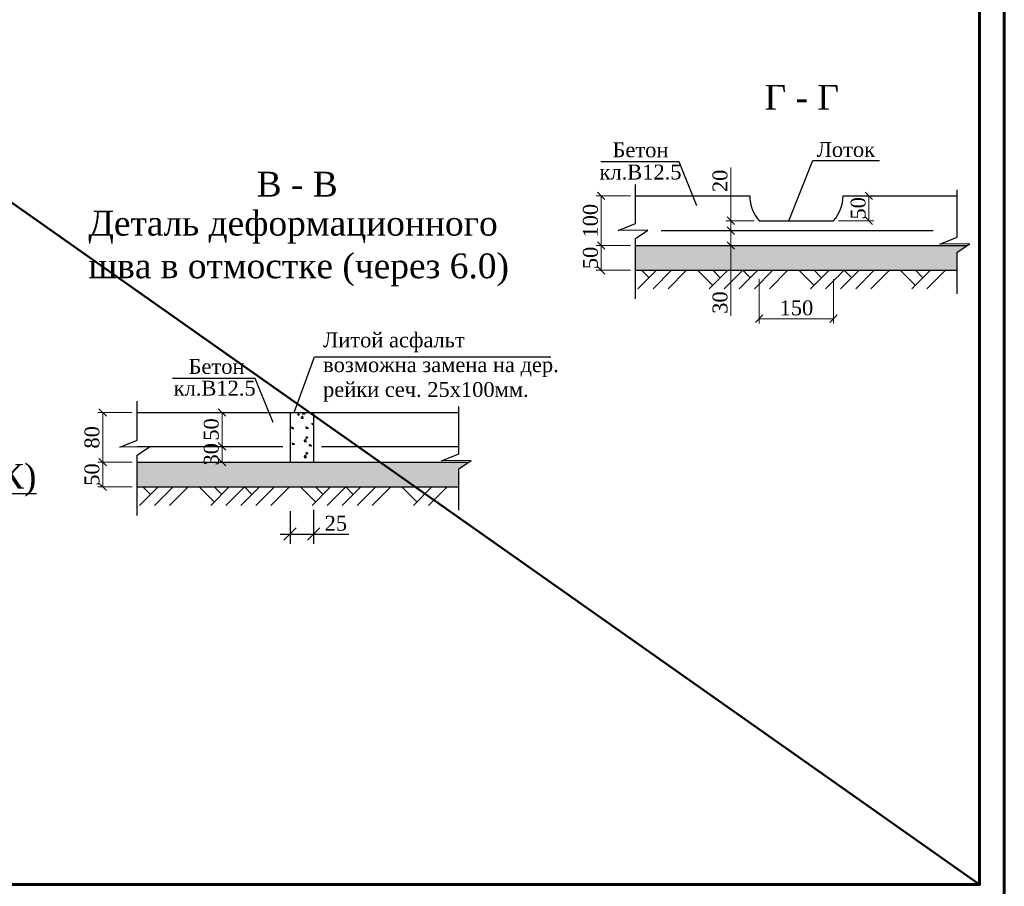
# Model space of a CAD drawing. Header units: millimetres. Extents: x 2063114 to 14983986, y -126020516 to 213791.
# Tile 48 of 256: x 2359920 to 2379792, y -1662539 to -1645049. Entities that reach past the tile are written whole.
import ezdxf

# ---------------------------------------------------------------- set-up
doc = ezdxf.new("R2010")
doc.units = ezdxf.units.MM
doc.layers.get('Defpoints').update_dxf_attribs({"color": 6, "lineweight": 35})
for name, color, linetype, lineweight in [('.', 7, 'Continuous', 15), ('_0', 7, 'Continuous', 20), ('Format', 7, 'Continuous', 35)]:
    doc.layers.add(name, color=color, linetype=linetype, lineweight=lineweight)
doc.layers.add('_print', color=6, linetype='Continuous', lineweight=60, plot=False)
doc.styles.add('--Times New Roman', font='times.ttf')
doc.styles.add('TIMES NEW', font='times.ttf', dxfattribs={"height": 200})
doc.styles.add('Times New Roman', font='times.ttf')
doc.linetypes.add('ограждение1', pattern='A,6.35,-2.54,[133,ltypeshp.shx,S=2.54,R=0,X=-2.54,Y=0],-2.54,25.4', length=36.83)
doc.dimstyles.new('Миржалол 10', dxfattribs={"dimtxt": 300, "dimasz": 150, "dimexe": 100, "dimexo": 100, "dimgap": 63, "dimtad": 1, "dimdec": 0, "dimlfac": 0.1, "dimtxsty": 'Times New Roman', "dimblk": 'OBLIQUE', "dimcen": 100, "dimclrd": 256, "dimclre": 256, "dimclrt": 256, "dimadec": 0, "dimazin": 0, "dimtfac": 1, "dimtdec": 0, "dimtmove": 1, "dimatfit": 3, "dimfxl": 800, "dimfxlon": 1, "dimlwd": 13, "dimlwe": 13, "dimarcsym": 0})

# ---------------------------------------------------------------- blocks, each defined once
blk = doc.blocks.new('_Oblique')
at = {"color": 0, "linetype": 'ByBlock', "lineweight": -2}
blk.add_line((-0.5, -0.5), (0.5, 0.5), dxfattribs=at)
blk = doc.blocks.new('*D1179')
at = {"linetype": 'Continuous', "lineweight": 13, "ltscale": 300, "transparency": 16777216}
for p, q in [((2362188, -1652978), (2361495, -1652978)), ((2361595, -1652978), (2361595, -1653978)), ((2362188, -1653978), (2361495, -1653978))]:
    blk.add_line(p, q, dxfattribs=at)
at = {"layer": 'Defpoints', "color": 0, "lineweight": 30, "ltscale": 300, "transparency": 16777216}
for p in [(2362288, -1652978), (2361595, -1653978), (2362288, -1653978)]:
    blk.add_point(p, dxfattribs=at)
at = {"lineweight": 13, "ltscale": 300, "transparency": 16777216, "xscale": 150, "yscale": 150, "zscale": 150}
for p, rotation in [((2361595, -1652978), 90), ((2361595, -1653978), 270)]:
    blk.add_blockref('_Oblique', p, dxfattribs=dict(at, rotation=rotation))
at = {"ltscale": 300, "transparency": 16777216, "insert": (2361380, -1653478), "char_height": 300, "attachment_point": 5, "rotation": 90, "style": 'Times New Roman'}
blk.add_mtext('80', dxfattribs=at)
blk = doc.blocks.new('*D1180')
at = {"linetype": 'Continuous', "lineweight": 13, "ltscale": 300, "transparency": 16777216}
for p, q in [((2362188, -1653978), (2361495, -1653978)), ((2361595, -1653978), (2361595, -1654479)), ((2362188, -1654479), (2361495, -1654479))]:
    blk.add_line(p, q, dxfattribs=at)
at = {"layer": 'Defpoints', "color": 0, "lineweight": 30, "ltscale": 300, "transparency": 16777216}
for p in [(2362288, -1653978), (2361595, -1654479), (2362288, -1654479)]:
    blk.add_point(p, dxfattribs=at)
at = {"lineweight": 13, "ltscale": 300, "transparency": 16777216, "xscale": 150, "yscale": 150, "zscale": 150}
for p, rotation in [((2361595, -1653978), 90), ((2361595, -1654479), 270)]:
    blk.add_blockref('_Oblique', p, dxfattribs=dict(at, rotation=rotation))
at = {"ltscale": 300, "transparency": 16777216, "insert": (2361380, -1654229), "char_height": 300, "attachment_point": 5, "rotation": 90, "style": 'Times New Roman'}
blk.add_mtext('50', dxfattribs=at)
blk = doc.blocks.new('*D1163')
at = {"linetype": 'Continuous', "lineweight": 13, "ltscale": 300, "transparency": 16777216}
for p, q in [((2364804, -1653660), (2363904, -1653660)), ((2364004, -1653660), (2364004, -1653978)), ((2364804, -1653978), (2363904, -1653978))]:
    blk.add_line(p, q, dxfattribs=at)
at = {"layer": 'Defpoints', "color": 0, "lineweight": 30, "ltscale": 300, "transparency": 16777216}
for p in [(2365401, -1653660), (2364004, -1653978), (2365401, -1653978)]:
    blk.add_point(p, dxfattribs=at)
at = {"lineweight": 13, "ltscale": 300, "transparency": 16777216, "xscale": 150, "yscale": 150, "zscale": 150}
for p, rotation in [((2364004, -1653660), 90), ((2364004, -1653978), 270)]:
    blk.add_blockref('_Oblique', p, dxfattribs=dict(at, rotation=rotation))
at = {"ltscale": 300, "transparency": 16777216, "insert": (2363788, -1653819), "char_height": 300, "attachment_point": 5, "rotation": 90, "style": 'Times New Roman'}
blk.add_mtext('30', dxfattribs=at)
blk = doc.blocks.new('*D1164')
at = {"linetype": 'Continuous', "lineweight": 13, "ltscale": 300, "transparency": 16777216}
for p, q in [((2364478, -1652978), (2363904, -1652978)), ((2364004, -1652978), (2364004, -1653660)), ((2364478, -1653660), (2363904, -1653660))]:
    blk.add_line(p, q, dxfattribs=at)
at = {"layer": 'Defpoints', "color": 0, "lineweight": 30, "ltscale": 300, "transparency": 16777216}
for p in [(2364578, -1652978), (2364004, -1653660), (2364578, -1653660)]:
    blk.add_point(p, dxfattribs=at)
at = {"lineweight": 13, "ltscale": 300, "transparency": 16777216, "xscale": 150, "yscale": 150, "zscale": 150}
for p, rotation in [((2364004, -1652978), 90), ((2364004, -1653660), 270)]:
    blk.add_blockref('_Oblique', p, dxfattribs=dict(at, rotation=rotation))
at = {"ltscale": 300, "transparency": 16777216, "insert": (2363788, -1653319), "char_height": 300, "attachment_point": 5, "rotation": 90, "style": 'Times New Roman'}
blk.add_mtext('50', dxfattribs=at)
blk = doc.blocks.new('*D1181')
at = {"linetype": 'Continuous', "lineweight": 13, "ltscale": 300, "transparency": 16777216}
for p, q in [((2372248, -1648606), (2371556, -1648606)), ((2371656, -1648606), (2371656, -1649606)), ((2372248, -1649606), (2371556, -1649606))]:
    blk.add_line(p, q, dxfattribs=at)
at = {"layer": 'Defpoints', "color": 0, "lineweight": 30, "ltscale": 300, "transparency": 16777216}
for p in [(2372348, -1648606), (2371656, -1649606), (2372348, -1649606)]:
    blk.add_point(p, dxfattribs=at)
at = {"lineweight": 13, "ltscale": 300, "transparency": 16777216, "xscale": 150, "yscale": 150, "zscale": 150}
for p, rotation in [((2371656, -1648606), 90), ((2371656, -1649606), 270)]:
    blk.add_blockref('_Oblique', p, dxfattribs=dict(at, rotation=rotation))
at = {"ltscale": 300, "transparency": 16777216, "insert": (2371440, -1649106), "char_height": 300, "attachment_point": 5, "rotation": 90, "style": 'Times New Roman'}
blk.add_mtext('100', dxfattribs=at)
blk = doc.blocks.new('*D1182')
at = {"linetype": 'Continuous', "lineweight": 13, "ltscale": 300, "transparency": 16777216}
for p, q in [((2372248, -1649606), (2371556, -1649606)), ((2371656, -1649606), (2371656, -1650107)), ((2372248, -1650107), (2371556, -1650107))]:
    blk.add_line(p, q, dxfattribs=at)
at = {"layer": 'Defpoints', "color": 0, "lineweight": 30, "ltscale": 300, "transparency": 16777216}
for p in [(2372348, -1649606), (2371656, -1650107), (2372348, -1650107)]:
    blk.add_point(p, dxfattribs=at)
at = {"lineweight": 13, "ltscale": 300, "transparency": 16777216, "xscale": 150, "yscale": 150, "zscale": 150}
for p, rotation in [((2371656, -1649606), 90), ((2371656, -1650107), 270)]:
    blk.add_blockref('_Oblique', p, dxfattribs=dict(at, rotation=rotation))
at = {"ltscale": 300, "transparency": 16777216, "insert": (2371440, -1649857), "char_height": 300, "attachment_point": 5, "rotation": 90, "style": 'Times New Roman'}
blk.add_mtext('50', dxfattribs=at)
blk = doc.blocks.new('*D1183')
at = {"linetype": 'Continuous', "lineweight": 13, "ltscale": 300, "transparency": 16777216}
for p, q in [((2374846, -1650283), (2374846, -1651183)), ((2376346, -1650283), (2376346, -1651183)), ((2374846, -1651083), (2376346, -1651083))]:
    blk.add_line(p, q, dxfattribs=at)
at = {"layer": 'Defpoints', "color": 0, "lineweight": 30, "ltscale": 300, "transparency": 16777216}
for p in [(2374846, -1649106), (2376346, -1649106), (2376346, -1651083)]:
    blk.add_point(p, dxfattribs=at)
at = {"lineweight": 13, "ltscale": 300, "transparency": 16777216, "xscale": 150, "yscale": 150, "zscale": 150, "rotation": 180}
blk.add_blockref('_Oblique', (2374846, -1651083), dxfattribs=at)
at = {"lineweight": 13, "ltscale": 300, "transparency": 16777216, "xscale": 150, "yscale": 150, "zscale": 150}
blk.add_blockref('_Oblique', (2376346, -1651083), dxfattribs=at)
at = {"ltscale": 300, "transparency": 16777216, "insert": (2375596, -1650867), "char_height": 300, "attachment_point": 5, "style": 'Times New Roman'}
blk.add_mtext('150', dxfattribs=at)
blk = doc.blocks.new('*D1184')
at = {"linetype": 'Continuous', "lineweight": 13, "ltscale": 300, "transparency": 16777216}
for p, q in [((2376637, -1648606), (2377159, -1648606)), ((2377059, -1648606), (2377059, -1649106)), ((2376446, -1649106), (2377159, -1649106))]:
    blk.add_line(p, q, dxfattribs=at)
at = {"layer": 'Defpoints', "color": 0, "lineweight": 30, "ltscale": 300, "transparency": 16777216}
for p in [(2376537, -1648606), (2376346, -1649106), (2377059, -1649106)]:
    blk.add_point(p, dxfattribs=at)
at = {"lineweight": 13, "ltscale": 300, "transparency": 16777216, "xscale": 150, "yscale": 150, "zscale": 150}
for p, rotation in [((2377059, -1648606), 90), ((2377059, -1649106), 270)]:
    blk.add_blockref('_Oblique', p, dxfattribs=dict(at, rotation=rotation))
at = {"ltscale": 300, "transparency": 16777216, "insert": (2376844, -1648856), "char_height": 300, "attachment_point": 5, "rotation": 90, "style": 'Times New Roman'}
blk.add_mtext('50', dxfattribs=at)
blk = doc.blocks.new('*D1165')
at = {"linetype": 'Continuous', "lineweight": 13, "ltscale": 300, "transparency": 16777216}
for p, q in [((2374272, -1649306), (2374172, -1649306)), ((2374272, -1649306), (2374272, -1649606)), ((2374272, -1649606), (2374172, -1649606)), ((2374272, -1651026), (2374272, -1649606))]:
    blk.add_line(p, q, dxfattribs=at)
at = {"layer": 'Defpoints', "color": 0, "lineweight": 30, "ltscale": 300, "transparency": 16777216}
for p in [(2374272, -1649306), (2374272, -1649606), (2374272, -1649606)]:
    blk.add_point(p, dxfattribs=at)
at = {"lineweight": 13, "ltscale": 300, "transparency": 16777216, "xscale": 150, "yscale": 150, "zscale": 150}
for p, rotation in [((2374272, -1649306), 90), ((2374272, -1649606), 270)]:
    blk.add_blockref('_Oblique', p, dxfattribs=dict(at, rotation=rotation))
at = {"ltscale": 300, "transparency": 16777216, "insert": (2374056, -1650758), "char_height": 300, "attachment_point": 5, "rotation": 90, "style": 'Times New Roman'}
blk.add_mtext('30', dxfattribs=at)
blk = doc.blocks.new('*D1166')
at = {"linetype": 'Continuous', "lineweight": 13, "ltscale": 300, "transparency": 16777216}
for p, q in [((2374272, -1648030), (2374272, -1649106)), ((2374746, -1649106), (2374172, -1649106)), ((2374272, -1649106), (2374272, -1649306)), ((2374272, -1649306), (2374172, -1649306))]:
    blk.add_line(p, q, dxfattribs=at)
at = {"layer": 'Defpoints', "color": 0, "lineweight": 30, "ltscale": 300, "transparency": 16777216}
for p in [(2374846, -1649106), (2374272, -1649306), (2374272, -1649306)]:
    blk.add_point(p, dxfattribs=at)
at = {"lineweight": 13, "ltscale": 300, "transparency": 16777216, "xscale": 150, "yscale": 150, "zscale": 150}
for p, rotation in [((2374272, -1649106), 90), ((2374272, -1649306), 270)]:
    blk.add_blockref('_Oblique', p, dxfattribs=dict(at, rotation=rotation))
at = {"ltscale": 300, "transparency": 16777216, "insert": (2374056, -1648302), "char_height": 300, "attachment_point": 5, "rotation": 90, "style": 'Times New Roman'}
blk.add_mtext('20', dxfattribs=at)
blk = doc.blocks.new('*U1590')
at = {"color": 0, "ltscale": 25}
blk.add_lwpolyline([(-59400, 42000), (0, 42000), (0, 0), (-59400, 0)], close=True, dxfattribs=at)
at = {"color": 0, "lineweight": 60, "ltscale": 25}
blk.add_lwpolyline([(-57400, 41500), (-500, 41500), (-500, 500), (-57400, 500)], close=True, dxfattribs=at)

msp = doc.modelspace()

# ---------------------------------------------------------------- hatches: boundary and pattern name
at = {"layer": '.', "lineweight": 0}
h = msp.add_hatch(dxfattribs=at)
h.set_pattern_fill('GRAVEL', color=256, scale=200)
h.set_pattern_definition([(228.0127875, (84280.465, -722707.353), (-1600, -1800), [26.9072, -2663.81761]), (184.96974073, (84262.465, -722727.353), (2400, 200), [46.1736, -4571.184952]), (132.5104471, (84216.465, -722731.353), (2000, -2200), [32.5576, -3223.20652]), (267.273689, (84138.465, -722781.353), (200, 4000), [42.0476, -4162.711608]), (292.8336542, (84136.465, -722823.353), (-1000, 2400), [41.231, -4081.874626]), (357.273689, (84152.465, -722861.353), (-4000, 200), [42.0476, -4162.711608]), (37.69424047, (84194.4654, -722863.353), (-2600, -2000), [55.6058, -5504.96971]), (72.25532837, (84238.465, -722829.353), (1400, 4400), [52.4976, -5197.2643]), (121.4295656, (84254.465, -722779.353), (-1600, 2600), [42.19, -4176.814622]), (175.2363583, (84232.465, -722743.353), (2200, -200), [48.1664, -2360.152516]), (222.3974378, (84184.4654, -722739.353), (-2400, -2200), [62.2896, -6166.675001]), (138.8140748, (84336.465, -722783.353), (-1400, 1200), [21.2602, -2104.768963]), (171.4692344, (84320.465, -722769.353), (2600, -400), [40.4474, -4004.302283]), (225, (84280.47, -722763.35), (-2e-14, -200), [28.2842, -254.558512]), (203.1985905, (84266.465, -722739.353), (1000, 400), [15.2316, -1507.923021]), (291.8014095, (84252.465, -722745.353), (-200, 600), [21.5406, -1055.492361]), (30.9637565, (84260.465, -722765.353), (600, 400), [34.9858, -1131.204579]), (161.5650512, (84290.465, -722747.35), (400, -200), [25.2982, -607.157332]), (16.38954033, (84136.465, -722745.353), (2000, 600), [35.44, -3508.56903]), (70.34617594, (84170.465, -722735.353), (-800, -2200), [29.7322, -2943.48155]), (293.1985905, (84290.465, -722707.353), (-400, 1000), [30.463, -1492.691621]), (343.61045967, (84302.465, -722735.353), (-2000, 600), [35.44, -3508.56903]), (339.4439548, (84136.465, -722869.353), (-1000, 400), [34.176, -1674.624749]), (294.7751406, (84168.465, -722881.353), (-1000, 2200), [28.6356, -2834.928613]), (66.8014095, (84292.465, -722907.353), (400, 1000), [30.463, -1492.691621]), (17.35402464, (84304.465, -722879.353), (-2600, -800), [33.5262, -3319.084723]), (69.4439548, (84194.465, -722907.353), (-400, -1000), [17.088, -1691.712749]), (101.3099325, (84280.465, -722907.353), (-200, 800), [10.198, -1009.605903]), (165.9637565, (84278.465, -722897.353), (600, -200), [41.231, -783.390125]), (186.00900596, (84238.465, -722887.353), (2000, 200), [38.21, -3782.784635]), (303.6900675, (84260.465, -722783.353), (-200, 400), [28.8444, -692.265855]), (353.1572266, (84276.465, -722807.353), (3400, -400), [50.3588, -4985.512525]), (60.9453959, (84326.465, -722813.353), (-800, -1400), [20.5912, -2038.534828]), (90, (84336.47, -722795.35), (-200, 200), [12, -188]), (120.25643716, (84234.465, -722881.353), (800, -1400), [27.7848, -2750.703998]), (48.0127875, (84220.465, -722857.353), (1600, 1800), [53.8144, -2636.91041]), (0, (84256.47, -722817.35), (200, 200), [52, -148]), (325.30484647, (84308.465, -722817.353), (2000, -1400), [31.6228, -3130.65486]), (254.0546041, (84334.465, -722835.353), (-200, -800), [29.1204, -1426.901578]), (207.64597536, (84326.465, -722863.353), (-3800, -2000), [47.413, -4693.894836]), (175.42607874, (84284.465, -722885.353), (-2600, 200), [50.1598, -4965.814682])])
h.paths.add_polyline_path([(2378843.4638, -1650106.65748), (2378843.4638, -1649740.95027), (2379047.51979, -1649606.44334), (2372348.20595, -1649606.44334), (2372348.20595, -1650106.65748)])
h = msp.add_hatch(dxfattribs=at)
h.set_pattern_fill('GRAVEL', color=256, scale=200)
h.set_pattern_definition([(228.0127875, (74220, -727079.408), (-1600, -1800), [26.9072, -2663.81761]), (184.96974073, (74202, -727099.408), (2400, 200), [46.1736, -4571.184952]), (132.5104471, (74156, -727103.408), (2000, -2200), [32.5576, -3223.20652]), (267.273689, (74078, -727153.408), (200, 4000), [42.0476, -4162.711608]), (292.8336542, (74076, -727195.408), (-1000, 2400), [41.231, -4081.874626]), (357.273689, (74092, -727233.408), (-4000, 200), [42.0476, -4162.711608]), (37.69424047, (74133.9996, -727235.408), (-2600, -2000), [55.6058, -5504.96971]), (72.25532837, (74178, -727201.408), (1400, 4400), [52.4976, -5197.2643]), (121.4295656, (74194, -727151.408), (-1600, 2600), [42.19, -4176.814622]), (175.2363583, (74172, -727115.408), (2200, -200), [48.1664, -2360.152516]), (222.3974378, (74123.9996, -727111.408), (-2400, -2200), [62.2896, -6166.675001]), (138.8140748, (74276, -727155.408), (-1400, 1200), [21.2602, -2104.768963]), (171.4692344, (74260, -727141.408), (2600, -400), [40.4474, -4004.302283]), (225, (74220, -727135.41), (-2e-14, -200), [28.2842, -254.558512]), (203.1985905, (74206, -727111.408), (1000, 400), [15.2316, -1507.923021]), (291.8014095, (74192, -727117.408), (-200, 600), [21.5406, -1055.492361]), (30.9637565, (74200, -727137.408), (600, 400), [34.9858, -1131.204579]), (161.5650512, (74230, -727119.41), (400, -200), [25.2982, -607.157332]), (16.38954033, (74076, -727117.408), (2000, 600), [35.44, -3508.56903]), (70.34617594, (74110, -727107.408), (-800, -2200), [29.7322, -2943.48155]), (293.1985905, (74230, -727079.408), (-400, 1000), [30.463, -1492.691621]), (343.61045967, (74242, -727107.408), (-2000, 600), [35.44, -3508.56903]), (339.4439548, (74076, -727241.408), (-1000, 400), [34.176, -1674.624749]), (294.7751406, (74108, -727253.408), (-1000, 2200), [28.6356, -2834.928613]), (66.8014095, (74232, -727279.408), (400, 1000), [30.463, -1492.691621]), (17.35402464, (74244, -727251.408), (-2600, -800), [33.5262, -3319.084723]), (69.4439548, (74134, -727279.408), (-400, -1000), [17.088, -1691.712749]), (101.3099325, (74220, -727279.408), (-200, 800), [10.198, -1009.605903]), (165.9637565, (74218, -727269.41), (600, -200), [41.231, -783.390125]), (186.00900596, (74178, -727259.408), (2000, 200), [38.21, -3782.784635]), (303.6900675, (74200, -727155.41), (-200, 400), [28.8444, -692.265855]), (353.1572266, (74216, -727179.408), (3400, -400), [50.3588, -4985.512525]), (60.9453959, (74266, -727185.408), (-800, -1400), [20.5912, -2038.534828]), (90, (74276, -727167.4), (-200, 200), [12, -188]), (120.25643716, (74174, -727253.408), (800, -1400), [27.7848, -2750.703998]), (48.0127875, (74160, -727229.408), (1600, 1800), [53.8144, -2636.91041]), (0, (74196, -727189.4), (200, 200), [52, -148]), (325.30484647, (74248, -727189.408), (2000, -1400), [31.6228, -3130.65486]), (254.0546041, (74274, -727207.408), (-200, -800), [29.1204, -1426.901578]), (207.64597536, (74266, -727235.408), (-3800, -2000), [47.413, -4693.894836]), (175.42607874, (74224, -727257.408), (-2600, 200), [50.1598, -4965.814682])])
h.paths.add_polyline_path([(2368782.99807, -1654478.7122), (2368782.99807, -1654113.005), (2368987.05405, -1653978.49807), (2362287.74022, -1653978.49807), (2362287.74022, -1654478.7122)])

# ---------------------------------------------------------------- linework, layer by layer
at = {"color": 251, "linetype": 'ограждение1', "lineweight": 30, "ltscale": 10}
for p, q in [((2372866.35954, -1649306.44332), (2378358.13171, -1649306.44332)), ((2362287.74022, -1653660.03805), (2365227.9428, -1653660.03805)), ((2366009.04882, -1653660.03805), (2368782.99807, -1653660.03805))]:
    msp.add_line(p, q, dxfattribs=at)
at = {"color": 7}
for centre, start, end in [((2375404.85187, -1648606.41662), 180, 221.810314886), ((2375786.81788, -1648606.41662), 318.189685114, 0)]:
    msp.add_arc(centre, 750, start, end, dxfattribs=at)
at = {"layer": '_0', "color": 1, "lineweight": 50}
msp.add_lwpolyline([(2320392.08613, -1621001.43901), (2379292.08613, -1662501.43901)], dxfattribs=at)
at = {"layer": '_print', "ltscale": 100}
msp.add_lwpolyline([(2379792.08613, -1663001.43901), (2320392.08613, -1663001.43901), (2320392.08613, -1621001.43901), (2379792.08613, -1621001.43901)], close=True, dxfattribs=at)
at = {"layer": 'Format', "color": 0, "lineweight": 25, "ltscale": 3}
for p, q in [((2372348.20595, -1649163.1052), (2372348.20595, -1648377.2347)), ((2378843.4638, -1649440.99358), (2378843.4638, -1648480.11934)), ((2371998.77054, -1649304.49527), (2372348.20595, -1649163.1052)), ((2372598.64853, -1649297.97847), (2371998.77054, -1649304.49527)), ((2372348.20595, -1649463.06189), (2372598.64853, -1649297.97847)), ((2372348.20595, -1650683.63757), (2372348.20595, -1649463.06189)), ((2378494.02838, -1649582.38365), (2378843.4638, -1649440.99358)), ((2379093.90637, -1649575.86685), (2378494.02838, -1649582.38365)), ((2378843.4638, -1649740.95027), (2379093.90637, -1649575.86685)), ((2378843.4638, -1650578.61568), (2378843.4638, -1649740.95027)), ((2362287.74022, -1653535.15993), (2362287.74022, -1652749.28943)), ((2368782.99807, -1653813.04831), (2368782.99807, -1652852.17407)), ((2361938.3048, -1653676.54999), (2362287.74022, -1653535.15993)), ((2362538.18279, -1653670.0332), (2361938.3048, -1653676.54999)), ((2362287.74022, -1653835.11662), (2362538.18279, -1653670.0332)), ((2362287.74022, -1655055.69229), (2362287.74022, -1653835.11662)), ((2368433.56265, -1653954.43837), (2368782.99807, -1653813.04831)), ((2369033.44064, -1653947.92158), (2368433.56265, -1653954.43837)), ((2368782.99807, -1654113.005), (2369033.44064, -1653947.92158)), ((2368782.99807, -1654950.67041), (2368782.99807, -1654113.005))]:
    msp.add_line(p, q, dxfattribs=at)
at = {"layer": 'Format', "color": 0, "lineweight": 25}
for p, q in [((2372348.20595, -1648606.41662), (2374654.85187, -1648606.41662)), ((2376536.81788, -1648606.41662), (2378843.4638, -1648606.41662)), ((2374845.83488, -1649106.41662), (2376345.83488, -1649106.41662)), ((2372348.20595, -1649606.44334), (2379047.51979, -1649606.44334)), ((2372348.20595, -1650106.65748), (2378843.4638, -1650106.65748)), ((2362287.74022, -1652978.47134), (2368782.99807, -1652978.47134)), ((2365375.60137, -1652978.47134), (2365375.60137, -1653978.49807)), ((2365525.03424, -1653010.05321), (2365558.37575, -1652997.2546)), ((2365529.87164, -1653016.71502), (2365553.55797, -1653032.69165)), ((2365556.17839, -1653032.17493), (2365565.83359, -1653003.39971)), ((2365596.35909, -1653083.12133), (2365633.44813, -1653044.46657)), ((2365601.43866, -1653093.2575), (2365643.78866, -1653099.82574)), ((2365626.3258, -1652998.27616), (2365642.94401, -1652978.47134)), ((2365627.31803, -1653000.84428), (2365655.78018, -1653003.33439)), ((2365639.72576, -1653096.01859), (2365634.46482, -1653050.79577)), ((2365675.7005, -1653016.05323), (2365670.19483, -1652986.20489)), ((2365849.97263, -1652978.47134), (2365849.97263, -1653978.49807)), ((2365375.60137, -1653262.22097), (2365380.30509, -1653262.63249)), ((2365400.22308, -1653275.34962), (2365394.71742, -1653245.50128)), ((2365409.17296, -1653286.35666), (2365442.51447, -1653273.55805)), ((2365414.00956, -1653293.0176), (2365437.69589, -1653308.99423)), ((2365440.31598, -1653308.4775), (2365449.97118, -1653279.70229)), ((2365692.39768, -1653287.45603), (2365715.35393, -1653260.09783)), ((2365693.38879, -1653290.02377), (2365721.85094, -1653292.51388)), ((2365741.76846, -1653305.23334), (2365736.2628, -1653275.385)), ((2365809.2711, -1653201.77337), (2365842.61261, -1653188.97477)), ((2365814.10758, -1653208.43459), (2365837.79391, -1653224.41122)), ((2365840.41414, -1653223.89432), (2365849.97263, -1653195.40732)), ((2365659.49043, -1653554.2569), (2365696.57947, -1653515.60215)), ((2365693.40982, -1653475.53741), (2365726.75133, -1653462.7388)), ((2365702.85699, -1653567.15299), (2365697.59605, -1653521.93017)), ((2365698.24551, -1653482.19775), (2365721.93184, -1653498.17438)), ((2365724.55173, -1653497.65748), (2365734.20693, -1653468.88226)), ((2365416.92261, -1653613.21501), (2365439.87887, -1653585.85681)), ((2365417.9137, -1653615.78245), (2365446.37585, -1653618.27257)), ((2365466.29105, -1653630.99031), (2365460.78538, -1653601.14197)), ((2365664.56919, -1653564.39204), (2365706.91918, -1653570.96027)), ((2365758.46955, -1653643.09648), (2365781.42581, -1653615.73828)), ((2365759.45955, -1653645.66384), (2365787.9217, -1653648.15396)), ((2365807.83643, -1653660.87403), (2365802.33077, -1653631.02569)), ((2365659.49043, -1653871.3385), (2365696.57947, -1653832.68375)), ((2365664.56919, -1653881.47363), (2365706.91918, -1653888.04186)), ((2365693.40982, -1653792.619), (2365726.75133, -1653779.8204)), ((2365702.85699, -1653884.23458), (2365697.59605, -1653839.01176)), ((2365698.24551, -1653799.27934), (2365721.93184, -1653815.25597)), ((2365724.55173, -1653814.73907), (2365734.20693, -1653785.96386)), ((2362287.74022, -1653978.49807), (2368987.05405, -1653978.49807)), ((2362287.74022, -1654478.7122), (2368782.99807, -1654478.7122))]:
    msp.add_line(p, q, dxfattribs=at)
at = {"layer": 'Format', "color": 0, "lineweight": 25, "ltscale": 0.4}
for p, q in [((2372398.21316, -1650481.60334), (2372773.15903, -1650106.65748)), ((2372621.15852, -1650258.65799), (2372469.158, -1650106.65748)), ((2372702.21418, -1650481.60334), (2373077.16005, -1650106.65748)), ((2373006.21521, -1650481.60334), (2373381.16107, -1650106.65748)), ((2373906.43655, -1650410.6585), (2373602.43553, -1650106.65748)), ((2373835.49171, -1650481.60334), (2374210.43758, -1650106.65748)), ((2374058.43706, -1650258.65799), (2373906.43655, -1650106.65748)), ((2374139.49273, -1650481.60334), (2374514.4386, -1650106.65748)), ((2374443.49376, -1650481.60334), (2374818.43962, -1650106.65748)), ((2374666.43911, -1650258.65799), (2374514.4386, -1650106.65748)), ((2374747.49478, -1650481.60334), (2375122.44064, -1650106.65748)), ((2375051.4958, -1650481.60334), (2375426.44167, -1650106.65748)), ((2375951.71715, -1650410.6585), (2375647.71612, -1650106.65748)), ((2375880.7723, -1650481.60334), (2376255.71817, -1650106.65748)), ((2376103.71766, -1650258.65799), (2375951.71715, -1650106.65748)), ((2376184.77333, -1650481.60334), (2376559.71919, -1650106.65748)), ((2376488.77435, -1650481.60334), (2376863.72021, -1650106.65748)), ((2376711.7197, -1650258.65799), (2376559.71919, -1650106.65748)), ((2376792.77537, -1650481.60334), (2377167.72124, -1650106.65748)), ((2377096.77639, -1650481.60334), (2377471.72226, -1650106.65748)), ((2377996.99774, -1650410.6585), (2377692.99672, -1650106.65748)), ((2377926.0529, -1650481.60334), (2378300.99876, -1650106.65748)), ((2378148.99825, -1650258.65799), (2377996.99774, -1650106.65748)), ((2378230.05392, -1650481.60334), (2378604.99979, -1650106.65748)), ((2362337.74743, -1654853.65807), (2362712.69329, -1654478.7122)), ((2362560.69278, -1654630.71271), (2362408.69227, -1654478.7122)), ((2362641.74845, -1654853.65807), (2363016.69432, -1654478.7122)), ((2362945.74947, -1654853.65807), (2363320.69534, -1654478.7122)), ((2363845.97082, -1654782.71323), (2363541.96979, -1654478.7122)), ((2363775.02597, -1654853.65807), (2364149.97184, -1654478.7122)), ((2363997.97133, -1654630.71271), (2363845.97082, -1654478.7122)), ((2364079.027, -1654853.65807), (2364453.97286, -1654478.7122)), ((2364383.02802, -1654853.65807), (2364757.97389, -1654478.7122)), ((2364605.97337, -1654630.71271), (2364453.97286, -1654478.7122)), ((2364687.02904, -1654853.65807), (2365061.97491, -1654478.7122)), ((2364991.03007, -1654853.65807), (2365365.97593, -1654478.7122)), ((2365891.25141, -1654782.71323), (2365587.25039, -1654478.7122)), ((2365820.30657, -1654853.65807), (2366195.25243, -1654478.7122)), ((2366043.25192, -1654630.71271), (2365891.25141, -1654478.7122)), ((2366124.30759, -1654853.65807), (2366499.25346, -1654478.7122)), ((2366428.30861, -1654853.65807), (2366803.25448, -1654478.7122)), ((2366651.25397, -1654630.71271), (2366499.25346, -1654478.7122)), ((2366732.30964, -1654853.65807), (2367107.2555, -1654478.7122)), ((2367036.31066, -1654853.65807), (2367411.25652, -1654478.7122)), ((2367936.532, -1654782.71323), (2367632.53098, -1654478.7122)), ((2367865.58716, -1654853.65807), (2368240.53303, -1654478.7122)), ((2368088.53252, -1654630.71271), (2367936.532, -1654478.7122)), ((2368169.58818, -1654853.65807), (2368544.53405, -1654478.7122))]:
    msp.add_line(p, q, dxfattribs=at)
at = {"layer": 'Format', "color": 0, "linetype": 'ByBlock', "lineweight": 25}
for p, q in [((2365849.97263, -1654941.35134), (2365849.97263, -1655629.45581)), ((2365375.60137, -1654970.72954), (2365375.60137, -1655629.45581)), ((2365500.60137, -1655304.45581), (2365250.60137, -1655554.45581)), ((2365725.83941, -1655554.45581), (2365974.97263, -1655304.45581)), ((2365175.60137, -1655429.45581), (2366560.82657, -1655429.45581))]:
    msp.add_line(p, q, dxfattribs=at)
at = {"layer": 'Format', "color": 0, "lineweight": 25}
for points in [[(2373588.65657, -1648807.09472), (2373228.29029, -1647916.30066), (2371651.9, -1647916.30066)], [(2375439.93461, -1649106.41662), (2375928.27126, -1647893.19331), (2377271.4712, -1647893.19331)], [(2365460.82315, -1652978.47134), (2365867.80553, -1651855.30181), (2370638.04556, -1651855.30181)], [(2365032.90519, -1653179.14945), (2364672.53891, -1652288.35539), (2363006.16488, -1652288.35539)]]:
    msp.add_lwpolyline(points, dxfattribs=at)

# ---------------------------------------------------------------- block references
msp.add_blockref('*U1590', (2379792.08613, -1663001.43901))

# ---------------------------------------------------------------- texts
at = {"ltscale": 300, "style": 'Times New Roman'}
for s, p in [('Бетон', (2371884.83265, -1647825.41412)), ('кл.В12.5', (2371622.37748, -1648274.47032)), ('Бетон', (2363329.08127, -1652197.46885)), ('кл.В12.5', (2363028.37455, -1652635.42636)), ('25', (2366073.95806, -1655361.34805))]:
    msp.add_text(s, height=300, dxfattribs=at).set_placement(p)
at = {"ltscale": 300, "char_height": 300, "width": 4905.2147336, "attachment_point": 1, "style": 'Times New Roman'}
for s, insert in [('{\\C256;Лоток}', (2376004.82217, -1647519.11038)), ('{\\C256;Литой асфальт\\Pвозможна замена на дер. рейки сеч. 25х100мм. }', (2366043.21714, -1651361.61482))]:
    msp.add_mtext(s, dxfattribs=dict(at, insert=insert))
at = {"color": 0, "lineweight": -3, "ltscale": 10, "insert": (2352880.46314, -1654013.4496, -7.72956), "char_height": 500, "width": 7754.4763636, "attachment_point": 1, "style": '--Times New Roman'}
msp.add_mtext('\\A1;{\\LСетка С-1 на м²(4AБК)}', dxfattribs=at)
at = {"layer": 'Format', "color": 0, "linetype": 'Continuous', "lineweight": 25, "style": 'TIMES NEW'}
msp.add_text('В - В', height=500, dxfattribs=at).set_placement((2364702.24429, -1648617.9679))
at = {"layer": 'Format', "color": 0, "lineweight": 25, "style": 'TIMES NEW'}
for s, p in [('Деталь деформационного', (2361306.18829, -1649406.42106)), ('шва в отмостке (через 6.0)', (2361306.18829, -1650267.06361))]:
    msp.add_text(s, height=500, dxfattribs=at).set_placement(p)
at = {"layer": 'Format', "color": 0, "insert": (2374952.90426, -1646365.08249), "char_height": 500, "width": 1454.1708724, "attachment_point": 1, "style": 'TIMES NEW'}
msp.add_mtext('Г - Г', dxfattribs=at)

# ---------------------------------------------------------------- dimensions: what is measured, and where the dimension line sits
at = {"ltscale": 300}
for base, p1, p2, picture, middle in [((2374271.94195, -1649306.44332), (2374845.83488, -1649106.41662), (2374271.94195, -1649306.44332), '*D1166', (2374271.94195, -1648301.5664)), ((2377059.31653, -1649106.41662), (2376536.81788, -1648606.41662), (2376345.83488, -1649106.41662), '*D1184', (2377059.31653, -1648856.41662)), ((2374271.94195, -1649606.44334), (2374271.94195, -1649306.44332), (2374271.94195, -1649606.44334), '*D1165', (2374271.94195, -1650758.44706)), ((2371655.93317, -1650106.65748), (2372348.20595, -1649606.44334), (2372348.20595, -1650106.65748), '*D1182', (2371655.93317, -1649856.55041)), ((2361595.46743, -1654478.7122), (2362287.74022, -1653978.49807), (2362287.74022, -1654478.7122), '*D1180', (2361595.46743, -1654228.60514))]:
    dim = msp.add_linear_dim(base=base, p1=p1, p2=p2, angle=90, dimstyle='Миржалол 10', override={"dimtxt": 300, "dimtxsty": 'Times New Roman', "dimclrt": 256}, dxfattribs=at)
    dim.commit()
    dim.dimension.update_dxf_attribs({"geometry": picture, "text_midpoint": middle, "dimtype": 160})
dim = msp.add_linear_dim(base=(2371655.93317, -1649606.44334), p1=(2372348.20595, -1648606.41662), p2=(2372348.20595, -1649606.44334), angle=90, dimstyle='Миржалол 10', override={"dimtxt": 300, "dimtxsty": 'Times New Roman', "dimclrt": 256}, dxfattribs=at)
dim.commit()
dim.dimension.update_dxf_attribs({"geometry": '*D1181', "text_midpoint": (2371440.33764, -1649106.42998)})
dim = msp.add_linear_dim(base=(2376345.83488, -1651082.79447), p1=(2374845.83488, -1649106.41662), p2=(2376345.83488, -1649106.41662), dimstyle='Миржалол 10', override={"dimtxt": 300, "dimtxsty": 'Times New Roman', "dimclrt": 256}, dxfattribs=at)
dim.commit()
dim.dimension.update_dxf_attribs({"geometry": '*D1183', "text_midpoint": (2375595.83488, -1650867.19894)})
for base, p1, p2, text, picture, middle in [((2361595.46743, -1653978.49807), (2362287.74022, -1652978.47134), (2362287.74022, -1653978.49807), '80', '*D1179', (2361379.8719, -1653478.48471)), ((2364003.8497, -1653660.03805), (2364577.74263, -1652977.54487), (2364577.74263, -1653660.03805), '50', '*D1164', (2363788.25417, -1653318.79146))]:
    dim = msp.add_linear_dim(base=base, p1=p1, p2=p2, angle=90, text=text, dimstyle='Миржалол 10', override={"dimtxt": 300, "dimtxsty": 'Times New Roman', "dimclrt": 256}, dxfattribs=at)
    dim.commit()
    dim.dimension.update_dxf_attribs({"geometry": picture, "text_midpoint": middle})
dim = msp.add_linear_dim(base=(2364003.8497, -1653978.49807), p1=(2365400.53705, -1653660.03805), p2=(2365400.53705, -1653978.49807), angle=90, text='30', dimstyle='Миржалол 10', override={"dimtxt": 300, "dimtxsty": 'Times New Roman', "dimclrt": 256}, dxfattribs=at)
dim.commit()
dim.dimension.update_dxf_attribs({"geometry": '*D1163', "text_midpoint": (2364003.8497, -1653819.26806), "dimtype": 160})

doc.saveas('drawing.dxf')
